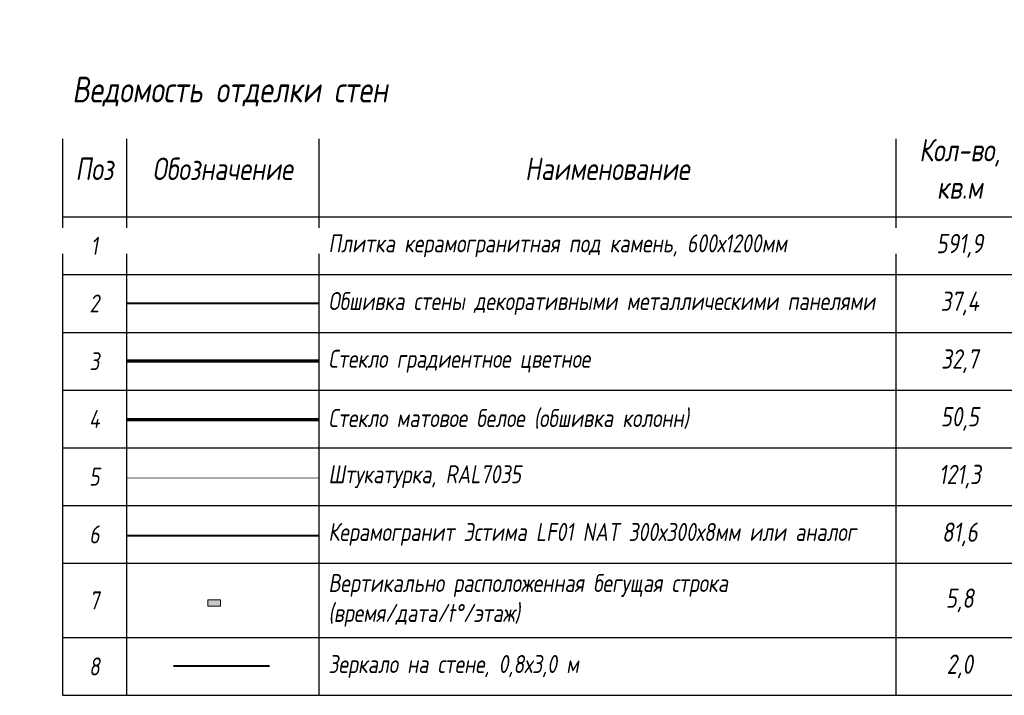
# Model space of a CAD drawing. Header units: millimetres. Extents: x -57162 to 485422, y -209335 to -9481.
# Tile 187 of 256: x 108482 to 123842, y -57921 to -47387. Entities that reach past the tile are written whole.
import ezdxf
from ezdxf import colors
from ezdxf.entities.mleader import LeaderData, LeaderLine
from ezdxf.math import Vec2, Vec3

# ---------------------------------------------------------------- set-up
doc = ezdxf.new("R2010")
doc.units = ezdxf.units.MM
for name, pattern in [('( Hidden )', [0.375, 0.25, -0.125]), ('-D1d1-15x02', [19, 15, -2, 0, -2]), ('04_New Partitions Plan$0$DASHDOT2', [0.5, 0.25, -0.125, 0, -0.125]), ('DASHDOT', [25.4, 12.7, -6.35, 0, -6.35])]:
    doc.linetypes.add(name, pattern=pattern)
doc.layers.add('dim_razv', color=7, linetype='DASHDOT', lineweight=9, true_color=0x183018)
doc.layers.add('EOM vinoski', color=7, linetype='Continuous', lineweight=5, true_color=0x423200)
doc.styles.add('fl_iso paper', font='isocpeur.ttf', dxfattribs={"width": 0.8, "oblique": 10})
doc.styles.add('In tre', font='isocpeur.ttf', dxfattribs={"width": 0.8, "oblique": 10})
doc.linetypes.add('пути', pattern='A,0.15,[130,ltypeshp.shx,S=0.25,R=0,X=0,Y=0],0.15', length=0.3)

# ---------------------------------------------------------------- blocks, each defined once
blk = doc.blocks.new('*T724')
at = {"color": 0, "linetype": 'ByBlock', "lineweight": -2, "transparency": 16777216}
for p, q in [((0, 0), (18500, 0)), ((0, 0), (0, -8959)), ((1000, 0), (1000, -8959)), ((4000, 0), (4000, -8959)), ((13000, 0), (13000, -8959)), ((15000, 0), (15000, -8959)), ((18500, 0), (18500, -8959)), ((0, -1500), (18500, -1500)), ((0, -2400), (18500, -2400)), ((0, -3300), (18500, -3300)), ((0, -4200), (18500, -4200)), ((0, -5100), (18500, -5100)), ((0, -6000), (18500, -6000)), ((0, -6900), (18500, -6900)), ((0, -8059), (18500, -8059)), ((0, -8959), (18500, -8959))]:
    blk.add_line(p, q, dxfattribs=at)
at = {"transparency": 16777216, "style": 'fl_iso paper'}
for s, insert, char_height, width, attachment_point in [('Кол-во, кв.м', (14000, -750), 350, 1700, 5), ('{\\C7;Поз}', (500, -750), 350, 700, 5), ('{\\C7;Обозначение }', (2500, -750), 350, 2700, 5), ('{\\C7;Наименование}', (8500, -750), 350, 8700, 5), ('Примечание', (16750, -750), 350, 3200, 5), ('{\\C0;Плитка керамогранитная под камень, 600х1200мм\\P}', (4150, -1950), 280, 8700, 4), ('1', (500, -1950), 280, 700, 5), ('591,9', (14000, -1950), 300, 1700, 5), ('{\\C0;Обшивка стены декоративными металлическими панелями}', (4150, -2850), 280, 8700, 4), ('2', (500, -2850), 280, 700, 5), ('37,4', (14000, -2850), 300, 1700, 5), ('3', (500, -3750), 280, 700, 5), ('{\\C0;Стекло градиентное цветное}', (4150, -3750), 280, 8700, 4), ('32,7', (14000, -3750), 300, 1700, 5), ('4', (500, -4650), 280, 700, 5), ('{\\C0;Стекло матовое белое (обшивка колонн)\\P}', (4150, -4650), 280, 8700, 4), ('50,5', (14000, -4650), 300, 1700, 5), ('5', (500, -5550), 280, 700, 5), ('121,3', (14000, -5550), 300, 1700, 5), ('{\\C0;Штукатурка, RAL7035\\P}', (4150, -5550), 280, 8700, 4), ('{\\C0;Керамогранит\\~Эстима LF01 NAT 300х300х8мм или аналог}', (4150, -6450), 280, 8700, 4), ('6', (500, -6450), 280, 700, 5), ('81,6', (14000, -6450), 300, 1700, 5), ('{\\C0;Вертикально расположенная бегущая строка (время/дата/t%%D/этаж)\\P}', (4150, -7479), 280, 8700, 4), ('7', (500, -7479), 280, 700, 5), ('5,8', (14000, -7479), 300, 1700, 5), ('м.п.', (16750, -7479), 280, 3200, 5), ('8', (500, -8509), 280, 700, 5), ('Зеркало на стене, 0,8х3,0 м', (4150, -8509), 280, 8700, 4), ('2,0', (14000, -8509), 300, 1700, 5), ('шт.', (16750, -8509), 280, 3200, 5)]:
    blk.add_mtext(s, dxfattribs=dict(at, insert=insert, char_height=char_height, width=width, attachment_point=attachment_point))
blk = doc.blocks.new('_DOT')
at = {"color": 0, "linetype": 'ByBlock'}
blk.add_line((-0.5, 0), (-1, 0), dxfattribs=at)
at = {"color": 0, "linetype": 'ByBlock', "const_width": 0.5}
blk.add_lwpolyline([(-0.25, 0, 1), (0.25, 0, 1)], format="xyb", close=True, dxfattribs=at)

msp = doc.modelspace()

# ---------------------------------------------------------------- hatches: boundary and pattern name
at = {"layer": 'dim_razv', "true_color": 0xfabb00}
h = msp.add_hatch(color=40, dxfattribs=at)
h.dxf.hatch_style = 1
h.paths.add_polyline_path([(111616.6, -56531.9), (111616.6, -56431.9), (111416.6, -56431.9), (111416.6, -56531.9)])

# ---------------------------------------------------------------- linework, layer by layer
at = {"layer": 'dim_razv', "color": 172, "linetype": '( Hidden )', "ltscale": 10, "true_color": 0x0000d6, "const_width": 30}
msp.add_lwpolyline([(110147.7, -50883.3), (113147.7, -50883.3)], dxfattribs=at)
at = {"layer": 'dim_razv', "color": 10, "linetype": '-D1d1-15x02', "ltscale": 0.3, "const_width": 30}
msp.add_lwpolyline([(110147.7, -51809), (113147.7, -51809)], dxfattribs=at)
at = {"layer": 'dim_razv', "color": 122, "linetype": 'ByBlock', "ltscale": 5, "true_color": 0x23be92, "const_width": 50}
msp.add_lwpolyline([(110147.7, -52709.7), (113147.7, -52709.7)], dxfattribs=at)
at = {"layer": 'dim_razv', "color": 40, "true_color": 0xfabb00, "const_width": 50}
msp.add_lwpolyline([(110147.7, -53623.9), (113147.7, -53623.9)], dxfattribs=at)
at = {"layer": 'dim_razv', "color": 152, "linetype": 'пути', "ltscale": 3, "true_color": 0x006edb, "const_width": 10}
msp.add_lwpolyline([(110147.7, -54531.5), (113147.7, -54531.5)], dxfattribs=at)
at = {"layer": 'dim_razv', "color": 6, "linetype": '04_New Partitions Plan$0$DASHDOT2', "ltscale": 5, "true_color": 0xfa00fa, "const_width": 30}
msp.add_lwpolyline([(110147.7, -55431.3), (113147.7, -55431.3)], dxfattribs=at)
at = {"layer": 'dim_razv', "color": 0, "linetype": 'ByBlock'}
msp.add_lwpolyline([(111616.6, -56531.9), (111616.6, -56431.9), (111416.6, -56431.9), (111416.6, -56531.9)], close=True, dxfattribs=at)
at = {"layer": 'dim_razv', "color": 132, "linetype": 'Continuous', "ltscale": 5, "true_color": 0x00cccc, "const_width": 30}
msp.add_lwpolyline([(110881.2, -57463.4), (112381.2, -57463.4)], dxfattribs=at)

# ---------------------------------------------------------------- leaders
at = {"layer": 'dim_razv', "color": 0, "linetype": 'ByBlock'}
ml = msp.add_multileader_mtext('Standard', dxfattribs=at)
ml.set_content('Плитка керамогранитная под камень, 600х1200мм', style='In tre')
ml.set_leader_properties()
ml.build(insert=Vec2(0, 0))
ml.multileader.update_dxf_attribs({"text_left_attachment_type": 6, "text_right_attachment_type": 6, "dogleg_length": 1, "arrow_head_size": 0, "scale": 50})
ctx = ml.context
ctx.base_point, ctx.scale, ctx.char_height, ctx.arrow_head_size, ctx.landing_gap_size, ctx.plane_origin = Vec3(64122.2, -49631.5), 50, 200, 0, 4.5, Vec3(74621.1, -48805.2)
ctx.left_attachment, ctx.right_attachment = 6, 6
notes = []
notes.append((ctx, [(1, (1, 1, 0), (64072.2, -49631.5), (1, 0), 50, [(1, [(62529.1, -49355.5)], 0, [])])]))
ctx.mtext.insert, ctx.mtext.width, ctx.mtext.defined_height, ctx.mtext.flow_direction = Vec3(64126.7, -49391.5), 3092.716, 696.6, 5
ctx.mtext.has_bg_fill, ctx.mtext.bg_color, ctx.mtext.bg_scale_factor, ctx.mtext.bg_transparency, ctx.mtext.use_window_bg_color = 1, -1027028792, 1.5, 0, 1
for ctx, leaders in notes:
    for number, flags, end, landing, length, lines in leaders:
        leader = LeaderData()
        leader.index, (leader.has_last_leader_line, leader.has_dogleg_vector, leader.attachment_direction) = number, flags
        leader.last_leader_point, leader.dogleg_vector, leader.dogleg_length = Vec3(end), Vec3(landing), length
        for number, points, colour, breaks in lines:
            line = LeaderLine()
            line.index, line.vertices, line.color, line.breaks = number, Vec3.list(points), colors.encode_raw_color(colour), breaks
            leader.lines.append(line)
        ctx.leaders.append(leader)

# ---------------------------------------------------------------- next in the draw order: leaders
ml = msp.add_multileader_mtext('Standard', dxfattribs=at)
ml.set_content('Штукатурка, RAL7035', style='In tre')
ml.set_leader_properties()
ml.build(insert=Vec2(0, 0))
ml.multileader.update_dxf_attribs({"text_left_attachment_type": 6, "text_right_attachment_type": 6, "dogleg_length": 1, "arrow_head_size": 0, "scale": 50})
ctx = ml.context
ctx.base_point, ctx.scale, ctx.char_height, ctx.arrow_head_size, ctx.landing_gap_size, ctx.plane_origin = Vec3(56148.8, -49512.6), 50, 200, 0, 4.5, Vec3(66647.7, -48686.3)
ctx.left_attachment, ctx.right_attachment = 6, 6
notes = []
notes.append((ctx, [(1, (1, 1, 0), (56098.8, -49512.6), (1, 0), 50, [(1, [(55089.1, -48730.1)], 0, [])])]))
ctx.mtext.insert, ctx.mtext.width, ctx.mtext.defined_height, ctx.mtext.flow_direction = Vec3(56153.3, -49252.6), 3092.716, 696.6, 5
ctx.mtext.has_bg_fill, ctx.mtext.bg_color, ctx.mtext.bg_scale_factor, ctx.mtext.bg_transparency, ctx.mtext.use_window_bg_color = 1, -1027028792, 1.5, 0, 1
for ctx, leaders in notes:
    for number, flags, end, landing, length, lines in leaders:
        leader = LeaderData()
        leader.index, (leader.has_last_leader_line, leader.has_dogleg_vector, leader.attachment_direction) = number, flags
        leader.last_leader_point, leader.dogleg_vector, leader.dogleg_length = Vec3(end), Vec3(landing), length
        for number, points, colour, breaks in lines:
            line = LeaderLine()
            line.index, line.vertices, line.color, line.breaks = number, Vec3.list(points), colors.encode_raw_color(colour), breaks
            leader.lines.append(line)
        ctx.leaders.append(leader)

# ---------------------------------------------------------------- next in the draw order: block references
msp.add_blockref('*T724', (109147.7, -48962.2))

# ---------------------------------------------------------------- next in the draw order: texts
at = {"color": 6, "insert": (109301.6, -48276.5), "char_height": 400, "width": 7374.135, "attachment_point": 1, "style": 'fl_iso paper'}
msp.add_mtext('{\\C256;Ведомость отделки стен}', dxfattribs=at)

# ---------------------------------------------------------------- next in the draw order: leaders
at = {"layer": 'EOM vinoski', "linetype": 'ByBlock', "lineweight": 0}
ml = msp.add_multileader_mtext('Standard', dxfattribs=at)
ml.set_content('Розетки свободного назначения', color=256, style='fl_iso paper')
ml.set_leader_properties(lineweight=5)
ml.set_arrow_properties(name='DOT')
ml.build(insert=Vec2(0, 0))
ml.multileader.update_dxf_attribs({"has_dogleg": 0, "text_left_attachment_type": 6, "text_right_attachment_type": 6, "dogleg_length": 0.5, "arrow_head_size": 40, "scale": 40})
ctx = ml.context
ctx.base_point, ctx.scale, ctx.char_height, ctx.arrow_head_size, ctx.landing_gap_size, ctx.plane_origin = Vec3(64133.4, -49183.1), 40, 200, 40, 80, Vec3(56714, -48255.2)
ctx.left_attachment, ctx.right_attachment = 6, 6
notes = []
notes.append((ctx, [(1, (1, 1, 0), (64113.4, -49183.1), (1, 0), 20, [(0, [(67224.1, -46739.1)], 0, []), (1, [(63729.1, -46739.1)], 0, [])])]))
ctx.mtext.insert, ctx.mtext.width, ctx.mtext.defined_height, ctx.mtext.line_spacing_factor, ctx.mtext.flow_direction = Vec3(64213.4, -48943.1), 2197.246, 629.7, 0.9, 5
ctx.mtext.has_bg_fill, ctx.mtext.bg_color, ctx.mtext.bg_scale_factor, ctx.mtext.bg_transparency, ctx.mtext.use_window_bg_color = 1, -1027028792, 1.5, 0, 1
ml = msp.add_multileader_mtext('Standard', dxfattribs=at)
ml.set_content('Розетки, h=1,500 мм', color=256, style='fl_iso paper')
ml.set_leader_properties(lineweight=5)
ml.set_arrow_properties(name='DOT')
ml.build(insert=Vec2(0, 0))
ml.multileader.update_dxf_attribs({"has_dogleg": 0, "text_left_attachment_type": 6, "text_right_attachment_type": 6, "dogleg_length": 0.5, "arrow_head_size": 40, "scale": 40})
ctx = ml.context
ctx.base_point, ctx.scale, ctx.char_height, ctx.arrow_head_size, ctx.landing_gap_size, ctx.plane_origin = Vec3(55573.4, -50975.8), 40, 200, 40, 80, Vec3(48918, -50076.4)
ctx.left_attachment, ctx.right_attachment = 6, 6
notes.append((ctx, [(1, (1, 1, 0), (55553.4, -50975.8), (1, 0), 20, [(1, [(55039.1, -49889.1)], 0, [])])]))
ctx.mtext.insert, ctx.mtext.width, ctx.mtext.defined_height, ctx.mtext.line_spacing_factor, ctx.mtext.flow_direction = Vec3(55653.4, -50735.8), 2136.92, 629.7, 0.9, 5
ctx.mtext.has_bg_fill, ctx.mtext.bg_color, ctx.mtext.bg_scale_factor, ctx.mtext.bg_transparency, ctx.mtext.use_window_bg_color = 1, -1027028792, 1.5, 0, 1
for ctx, leaders in notes:
    for number, flags, end, landing, length, lines in leaders:
        leader = LeaderData()
        leader.index, (leader.has_last_leader_line, leader.has_dogleg_vector, leader.attachment_direction) = number, flags
        leader.last_leader_point, leader.dogleg_vector, leader.dogleg_length = Vec3(end), Vec3(landing), length
        for number, points, colour, breaks in lines:
            line = LeaderLine()
            line.index, line.vertices, line.color, line.breaks = number, Vec3.list(points), colors.encode_raw_color(colour), breaks
            leader.lines.append(line)
        ctx.leaders.append(leader)

# ---------------------------------------------------------------- next in the draw order: leaders
ml = msp.add_multileader_mtext('Standard', dxfattribs=at)
ml.set_content('Розетки, h=1,100 мм', color=256, style='fl_iso paper')
ml.set_leader_properties(lineweight=5)
ml.set_arrow_properties(name='DOT')
ml.build(insert=Vec2(0, 0))
ml.multileader.update_dxf_attribs({"has_dogleg": 0, "text_left_attachment_type": 6, "text_right_attachment_type": 6, "dogleg_length": 0.5, "arrow_head_size": 40, "scale": 40})
ctx = ml.context
ctx.base_point, ctx.scale, ctx.char_height, ctx.arrow_head_size, ctx.landing_gap_size, ctx.plane_origin = Vec3(59219.1, -48867.6), 40, 200, 40, 80, Vec3(52563.7, -47968.2)
ctx.left_attachment, ctx.right_attachment = 6, 6
notes = []
notes.append((ctx, [(0, (1, 1, 0), (61454.3, -48867.6), (-1, 0), 20, [(1, [(62279.1, -47839.1)], 0, [])])]))
ctx.mtext.insert, ctx.mtext.width, ctx.mtext.defined_height, ctx.mtext.line_spacing_factor, ctx.mtext.flow_direction = Vec3(59299.1, -48627.6), 2136.92, 629.7, 0.9, 5
ctx.mtext.has_bg_fill, ctx.mtext.bg_color, ctx.mtext.bg_scale_factor, ctx.mtext.bg_transparency, ctx.mtext.use_window_bg_color = 1, -1027028792, 1.5, 0, 1
for ctx, leaders in notes:
    for number, flags, end, landing, length, lines in leaders:
        leader = LeaderData()
        leader.index, (leader.has_last_leader_line, leader.has_dogleg_vector, leader.attachment_direction) = number, flags
        leader.last_leader_point, leader.dogleg_vector, leader.dogleg_length = Vec3(end), Vec3(landing), length
        for number, points, colour, breaks in lines:
            line = LeaderLine()
            line.index, line.vertices, line.color, line.breaks = number, Vec3.list(points), colors.encode_raw_color(colour), breaks
            leader.lines.append(line)
        ctx.leaders.append(leader)

doc.saveas('drawing.dxf')
